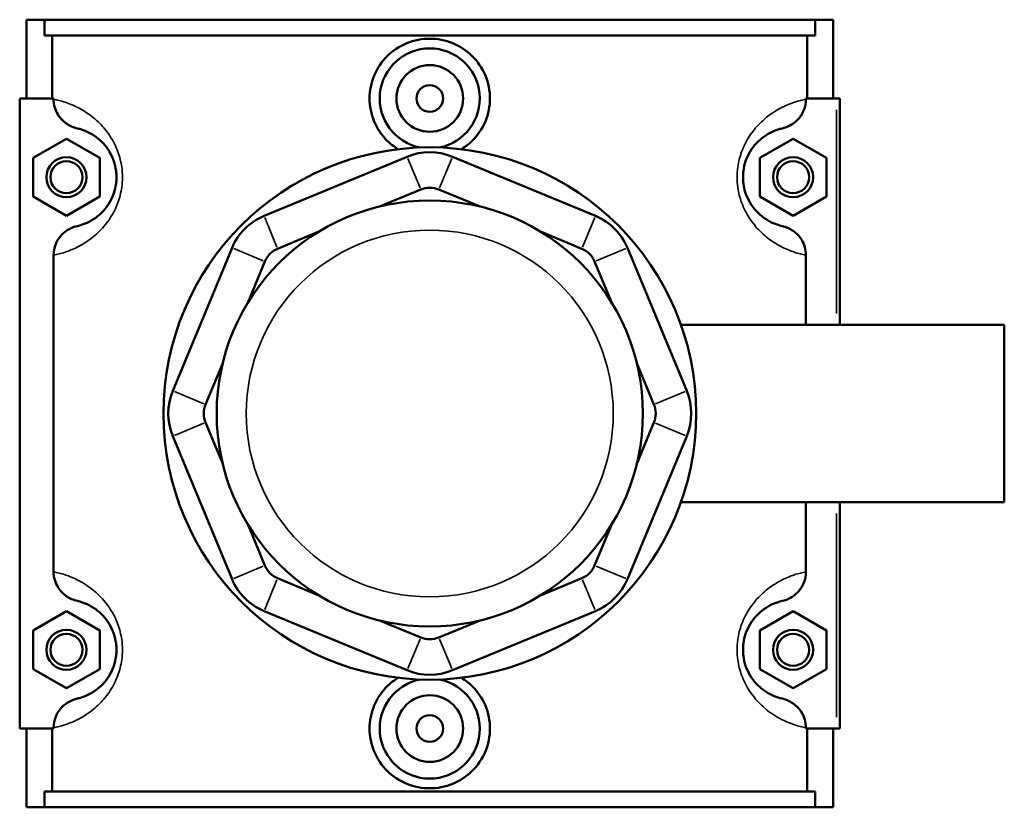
# Model space of a CAD drawing. Header units: inches. Extents: x 0.1 to 46.1, y -0.2 to 46.5.
# Tile 6 of 7: x 16 to 21.8, y 31.5 to 36.1. Entities that reach past the tile are written whole.
import ezdxf

# ---------------------------------------------------------------- set-up
doc = ezdxf.new("R2010")
doc.units = ezdxf.units.IN
doc.header["$MEASUREMENT"] = 0
doc.layers.add('Visible (ANSI)', color=7, linetype='Continuous', lineweight=50)
doc.layers.add('Visible Narrow (ANSI)', color=7, linetype='Continuous', lineweight=35)

msp = doc.modelspace()

# ---------------------------------------------------------------- linework, layer by layer
at = {"layer": 'Visible (ANSI)'}
for p, q in [((15.9946, 35.6842), (15.9946, 36.1492)), ((15.9946, 36.1492), (16.1008, 36.1492)), ((16.1008, 36.1492), (20.6483, 36.1492)), ((16.1008, 36.0562), (16.1008, 36.1492)), ((20.6483, 36.1492), (20.6483, 36.0562)), ((20.6483, 36.1492), (20.7546, 36.1492)), ((20.7546, 35.6842), (20.7546, 36.1492)), ((20.6483, 36.0562), (16.1008, 36.0562)), ((16.147, 36.0562), (16.147, 35.6842)), ((20.6021, 35.6842), (20.6021, 36.0562)), ((16.1551, 35.6842), (15.9552, 35.6842)), ((15.9552, 35.6842), (15.9552, 31.9642)), ((16.1551, 35.6842), (16.1551, 35.6794)), ((20.594, 35.6794), (20.594, 35.6842)), ((20.594, 35.6842), (20.7742, 35.6842)), ((20.7742, 35.6842), (20.7939, 35.6842)), ((20.7939, 34.3478), (20.7939, 35.6842)), ((16.0339, 35.3328), (16.2308, 35.4465)), ((16.2308, 35.4465), (16.4276, 35.3328)), ((20.5183, 35.4465), (20.3215, 35.3328)), ((20.7152, 35.3328), (20.5183, 35.4465)), ((16.0339, 35.1055), (16.0339, 35.3328)), ((16.4276, 35.3328), (16.4276, 35.1055)), ((18.2409, 35.3403), (17.397, 34.9907)), ((19.3521, 34.9907), (18.5082, 35.3403)), ((20.3215, 35.3328), (20.3215, 35.1055)), ((20.7152, 35.1055), (20.7152, 35.3328)), ((18.0772, 35.0457), (18.3211, 35.1467)), ((18.428, 35.1467), (18.6719, 35.0457)), ((16.2308, 34.9919), (16.0339, 35.1055)), ((16.4276, 35.1055), (16.2308, 34.9919)), ((20.3215, 35.1055), (20.5183, 34.9919)), ((20.5183, 34.9919), (20.7152, 35.1055)), ((17.4772, 34.7972), (17.7211, 34.8982)), ((19.028, 34.8982), (19.2719, 34.7972)), ((17.208, 34.8017), (16.8585, 33.9578)), ((19.8907, 33.9578), (19.5411, 34.8017)), ((16.1551, 34.759), (16.1551, 32.8894)), ((20.594, 34.3478), (20.594, 34.759)), ((17.3006, 34.4776), (17.4016, 34.7216)), ((19.3475, 34.7216), (19.4486, 34.4776)), ((19.8562, 34.3478), (21.7646, 34.3478)), ((21.7646, 33.3006), (21.7646, 34.3478)), ((17.052, 33.8777), (17.1531, 34.1216)), ((19.596, 34.1216), (19.6971, 33.8777)), ((17.1531, 33.5268), (17.052, 33.7707)), ((19.6971, 33.7707), (19.596, 33.5268)), ((16.8585, 33.6906), (17.208, 32.8466)), ((19.5411, 32.8466), (19.8907, 33.6906)), ((19.8562, 33.3006), (21.7646, 33.3006)), ((20.594, 32.8894), (20.594, 33.3006)), ((20.7939, 31.9642), (20.7939, 33.3006)), ((17.4016, 32.9268), (17.3006, 33.1708)), ((19.4486, 33.1708), (19.3475, 32.9268)), ((17.7211, 32.7502), (17.4772, 32.8512)), ((19.2719, 32.8512), (19.028, 32.7502)), ((16.0339, 32.5428), (16.2308, 32.6565)), ((16.2308, 32.6565), (16.4276, 32.5428)), ((17.397, 32.6577), (18.2409, 32.3081)), ((18.5082, 32.3081), (19.3521, 32.6577)), ((20.5183, 32.6565), (20.3215, 32.5428)), ((20.7152, 32.5428), (20.5183, 32.6565)), ((18.3211, 32.5017), (18.0772, 32.6027)), ((18.6719, 32.6027), (18.428, 32.5017)), ((16.0339, 32.3155), (16.0339, 32.5428)), ((16.4276, 32.5428), (16.4276, 32.3155)), ((20.3215, 32.5428), (20.3215, 32.3155)), ((20.7152, 32.3155), (20.7152, 32.5428)), ((16.2308, 32.2019), (16.0339, 32.3155)), ((16.4276, 32.3155), (16.2308, 32.2019)), ((20.3215, 32.3155), (20.5183, 32.2019)), ((20.5183, 32.2019), (20.7152, 32.3155)), ((15.9552, 31.9642), (16.1551, 31.9642)), ((15.9946, 31.4992), (15.9946, 31.9642)), ((16.147, 31.9642), (16.147, 31.5922)), ((16.1551, 31.969), (16.1551, 31.9642)), ((20.594, 31.9642), (20.594, 31.969)), ((20.7742, 31.9642), (20.594, 31.9642)), ((20.6021, 31.5922), (20.6021, 31.9642)), ((20.7546, 31.4992), (20.7546, 31.9642)), ((20.7939, 31.9642), (20.7742, 31.9642)), ((20.6483, 31.5922), (16.1008, 31.5922)), ((16.1008, 31.4992), (16.1008, 31.5922)), ((20.6483, 31.5922), (20.6483, 31.4992)), ((16.1008, 31.4992), (15.9946, 31.4992)), ((16.1008, 31.4992), (20.6483, 31.4992)), ((20.7546, 31.4992), (20.6483, 31.4992))]:
    msp.add_line(p, q, dxfattribs=at)
for centre, radius in [((18.3746, 35.6842), 0.1969), ((18.3746, 35.6842), 0.0787), ((18.3746, 33.8242), 1.5715), ((16.2308, 35.2192), 0.1181), ((20.5183, 35.2192), 0.1181), ((16.2308, 35.2192), 0.0945), ((20.5183, 35.2192), 0.0945), ((18.3746, 33.8242), 1.2572), ((16.2308, 32.4292), 0.1181), ((20.5183, 32.4292), 0.1181), ((16.2308, 32.4292), 0.0945), ((20.5183, 32.4292), 0.0945), ((18.3746, 31.9642), 0.1969), ((18.3746, 31.9642), 0.0787)]:
    msp.add_circle(centre, radius, dxfattribs=at)
for centre, radius, start, end in [((18.3746, 35.6842), 0.2953, 281.25207, 258.74793), ((18.3746, 35.0177), 0.3492, 67.5, 112.5), ((18.3746, 35.0177), 0.1397, 67.5, 112.5), ((17.5306, 34.6681), 0.3492, 112.5, 157.5), ((19.2185, 34.6681), 0.3492, 22.5, 67.5), ((17.5306, 34.6681), 0.1397, 112.5, 157.5), ((19.2185, 34.6681), 0.1397, 22.5, 67.5), ((17.1811, 33.8242), 0.3492, 157.5, 202.5), ((19.568, 33.8242), 0.3492, 337.5, 22.5), ((17.1811, 33.8242), 0.1397, 157.5, 202.5), ((19.568, 33.8242), 0.1397, 337.5, 22.5), ((17.5306, 32.9803), 0.1397, 202.5, 247.5), ((19.2185, 32.9803), 0.1397, 292.5, 337.5), ((17.5306, 32.9803), 0.3492, 202.5, 247.5), ((19.2185, 32.9803), 0.3492, 292.5, 337.5), ((18.3746, 32.6307), 0.1397, 247.5, 292.5), ((18.3746, 32.6307), 0.3492, 247.5, 292.5), ((18.3746, 31.9642), 0.2953, 101.25207, 78.74793)]:
    msp.add_arc(centre, radius, start, end, dxfattribs=at)
for points, knots in [([(18.1872, 35.3844), (18.1638, 35.3989), (18.1425, 35.4159), (18.0923, 35.4655), (18.0649, 35.5051), (18.0284, 35.5922), (18.0193, 35.6396), (18.0193, 35.7288), (18.0284, 35.7762), (18.0649, 35.8633), (18.0923, 35.9029), (18.1554, 35.9654), (18.1953, 35.9924), (18.2826, 36.0282), (18.3301, 36.037), (18.4191, 36.037), (18.4665, 36.0282), (18.5538, 35.9924), (18.5937, 35.9654), (18.6568, 35.9029), (18.6843, 35.8633), (18.7208, 35.7762), (18.7298, 35.7288), (18.7298, 35.6842)], [1.835834, 1.835834, 1.835834, 1.835834, 2.035297, 2.035297, 2.374881, 2.374881, 2.714465, 2.714465, 3.054049, 3.054049, 3.393633, 3.393633, 3.732665, 3.732665, 4.071698, 4.071698, 4.41073, 4.41073, 4.749762, 4.749762, 5.089346, 5.089346, 5.42893, 5.42893, 5.42893, 5.42893]), ([(16.1551, 35.6794), (16.1551, 35.6632), (16.1574, 35.6471), (16.1664, 35.616), (16.1731, 35.6012), (16.1942, 35.5674), (16.2107, 35.5501), (16.2498, 35.5225), (16.2721, 35.5126), (16.2957, 35.5073)], [-0.6114062, -0.6114062, -0.6114062, -0.6114062, -0.4880421, -0.4880421, -0.3645154, -0.3645154, -0.184164, -0.184164, 0, 0, 0, 0]), ([(18.7298, 35.6842), (18.7298, 35.6396), (18.7208, 35.5922), (18.6843, 35.5051), (18.6568, 35.4655), (18.6067, 35.4159), (18.5853, 35.3989), (18.5619, 35.3844)], [0, 0, 0, 0, 0.339584, 0.339584, 0.679168, 0.679168, 0.8786311, 0.8786311, 0.8786311, 0.8786311]), ([(20.4534, 35.5073), (20.4706, 35.5111), (20.4871, 35.5174), (20.5179, 35.5345), (20.532, 35.5453), (20.5601, 35.5742), (20.5727, 35.5933), (20.5896, 35.635), (20.594, 35.6571), (20.594, 35.6794)], [-0.6108027, -0.6108027, -0.6108027, -0.6108027, -0.4770763, -0.4770763, -0.3427203, -0.3427203, -0.1698946, -0.1698946, 0, 0, 0, 0]), ([(16.2957, 35.5073), (16.2999, 35.5063), (16.3045, 35.5052), (16.3219, 35.5004), (16.3368, 35.4954), (16.3689, 35.4807), (16.3858, 35.4715), (16.4183, 35.448), (16.4336, 35.435), (16.4611, 35.4049), (16.4733, 35.389), (16.4945, 35.3535), (16.5036, 35.3344), (16.5166, 35.2956), (16.5211, 35.2766), (16.5252, 35.2445), (16.5261, 35.2318), (16.5261, 35.2192), (16.5261, 35.2066), (16.5252, 35.1939), (16.5211, 35.1618), (16.5166, 35.1428), (16.5036, 35.104), (16.4945, 35.0849), (16.4733, 35.0494), (16.4611, 35.0335), (16.4336, 35.0034), (16.4183, 34.9904), (16.3858, 34.9669), (16.3689, 34.9577), (16.3368, 34.943), (16.3219, 34.938), (16.3045, 34.9332), (16.2999, 34.9321), (16.2957, 34.9311)], [0.553667, 0.553667, 0.553667, 0.553667, 0.778803, 0.778803, 1.345193, 1.345193, 1.851654, 1.851654, 2.262205, 2.262205, 2.595706, 2.595706, 2.893033, 2.893033, 3.138035, 3.138035, 3.291162, 3.291162, 3.291162, 3.444288, 3.444288, 3.689291, 3.689291, 3.986618, 3.986618, 4.320119, 4.320119, 4.73067, 4.73067, 5.237131, 5.237131, 5.803521, 5.803521, 6.028657, 6.028657, 6.028657, 6.028657]), ([(20.4534, 34.9311), (20.4492, 34.9321), (20.4446, 34.9332), (20.4272, 34.938), (20.4123, 34.943), (20.3802, 34.9577), (20.3634, 34.9669), (20.3309, 34.9904), (20.3156, 35.0034), (20.2881, 35.0335), (20.2758, 35.0494), (20.2546, 35.0849), (20.2455, 35.104), (20.2325, 35.1428), (20.228, 35.1618), (20.2239, 35.1939), (20.2231, 35.2066), (20.2231, 35.2192), (20.2231, 35.2318), (20.2239, 35.2445), (20.228, 35.2766), (20.2325, 35.2956), (20.2455, 35.3344), (20.2546, 35.3535), (20.2758, 35.389), (20.2881, 35.4049), (20.3156, 35.435), (20.3309, 35.448), (20.3634, 35.4715), (20.3802, 35.4807), (20.4123, 35.4954), (20.4272, 35.5004), (20.4446, 35.5052), (20.4492, 35.5063), (20.4534, 35.5073)], [0.553665, 0.553665, 0.553665, 0.553665, 0.7788, 0.7788, 1.345189, 1.345189, 1.851653, 1.851653, 2.262204, 2.262204, 2.595705, 2.595705, 2.893032, 2.893032, 3.138034, 3.138034, 3.291161, 3.291161, 3.291161, 3.444287, 3.444287, 3.689289, 3.689289, 3.986616, 3.986616, 4.320117, 4.320117, 4.730668, 4.730668, 5.237133, 5.237133, 5.803522, 5.803522, 6.028656, 6.028656, 6.028656, 6.028656]), ([(16.2957, 34.9311), (16.2785, 34.9273), (16.262, 34.921), (16.2313, 34.9039), (16.2171, 34.8931), (16.189, 34.8642), (16.1765, 34.8451), (16.1595, 34.8034), (16.1551, 34.7813), (16.1551, 34.759)], [-0.6108027, -0.6108027, -0.6108027, -0.6108027, -0.4770763, -0.4770763, -0.3427203, -0.3427203, -0.1698946, -0.1698946, 0, 0, 0, 0]), ([(20.594, 34.759), (20.594, 34.7752), (20.5917, 34.7913), (20.5827, 34.8224), (20.576, 34.8372), (20.5549, 34.871), (20.5384, 34.8883), (20.4994, 34.9159), (20.477, 34.9258), (20.4534, 34.9311)], [-0.6114062, -0.6114062, -0.6114062, -0.6114062, -0.4880421, -0.4880421, -0.3645154, -0.3645154, -0.184164, -0.184164, 0, 0, 0, 0]), ([(16.1551, 32.8894), (16.1551, 32.8732), (16.1574, 32.8571), (16.1664, 32.826), (16.1731, 32.8112), (16.1942, 32.7774), (16.2107, 32.7601), (16.2498, 32.7325), (16.2721, 32.7226), (16.2957, 32.7173)], [-0.6114062, -0.6114062, -0.6114062, -0.6114062, -0.4880421, -0.4880421, -0.3645154, -0.3645154, -0.184164, -0.184164, 0, 0, 0, 0]), ([(20.4534, 32.7173), (20.4706, 32.7211), (20.4871, 32.7274), (20.5179, 32.7445), (20.532, 32.7553), (20.5601, 32.7842), (20.5727, 32.8033), (20.5896, 32.845), (20.594, 32.8671), (20.594, 32.8894)], [-0.6108027, -0.6108027, -0.6108027, -0.6108027, -0.4770763, -0.4770763, -0.3427203, -0.3427203, -0.1698946, -0.1698946, 0, 0, 0, 0]), ([(16.2957, 32.7173), (16.2999, 32.7163), (16.3045, 32.7152), (16.3219, 32.7104), (16.3368, 32.7054), (16.3689, 32.6907), (16.3858, 32.6815), (16.4183, 32.658), (16.4336, 32.645), (16.4611, 32.6149), (16.4733, 32.599), (16.4945, 32.5635), (16.5036, 32.5444), (16.5166, 32.5056), (16.5211, 32.4866), (16.5252, 32.4545), (16.5261, 32.4418), (16.5261, 32.4292), (16.5261, 32.4166), (16.5252, 32.4039), (16.5211, 32.3718), (16.5166, 32.3528), (16.5036, 32.314), (16.4945, 32.2949), (16.4733, 32.2594), (16.4611, 32.2435), (16.4336, 32.2134), (16.4183, 32.2004), (16.3858, 32.1769), (16.3689, 32.1677), (16.3368, 32.153), (16.3219, 32.148), (16.3045, 32.1432), (16.2999, 32.1421), (16.2957, 32.1411)], [0.553667, 0.553667, 0.553667, 0.553667, 0.778802, 0.778802, 1.345192, 1.345192, 1.851654, 1.851654, 2.262205, 2.262205, 2.595706, 2.595706, 2.893033, 2.893033, 3.138035, 3.138035, 3.291162, 3.291162, 3.291162, 3.444288, 3.444288, 3.689291, 3.689291, 3.986618, 3.986618, 4.320119, 4.320119, 4.730669, 4.730669, 5.237132, 5.237132, 5.803522, 5.803522, 6.028657, 6.028657, 6.028657, 6.028657]), ([(20.4534, 32.1411), (20.4492, 32.1421), (20.4446, 32.1432), (20.4272, 32.148), (20.4123, 32.153), (20.3802, 32.1677), (20.3634, 32.1769), (20.3309, 32.2004), (20.3156, 32.2134), (20.2881, 32.2435), (20.2758, 32.2594), (20.2546, 32.2949), (20.2455, 32.314), (20.2325, 32.3528), (20.228, 32.3718), (20.2239, 32.4039), (20.2231, 32.4166), (20.2231, 32.4292), (20.2231, 32.4418), (20.2239, 32.4545), (20.228, 32.4866), (20.2325, 32.5056), (20.2455, 32.5444), (20.2546, 32.5635), (20.2758, 32.599), (20.2881, 32.6149), (20.3156, 32.645), (20.3309, 32.658), (20.3634, 32.6815), (20.3802, 32.6907), (20.4123, 32.7054), (20.4272, 32.7104), (20.4446, 32.7152), (20.4492, 32.7163), (20.4534, 32.7173)], [0.553334, 0.553334, 0.553334, 0.553334, 0.778454, 0.778454, 1.344832, 1.344832, 1.851325, 1.851325, 2.261878, 2.261878, 2.595374, 2.595374, 2.892701, 2.892701, 3.137703, 3.137703, 3.29083, 3.29083, 3.29083, 3.443956, 3.443956, 3.688958, 3.688958, 3.986285, 3.986285, 4.319781, 4.319781, 4.730334, 4.730334, 5.236827, 5.236827, 5.803205, 5.803205, 6.028325, 6.028325, 6.028325, 6.028325]), ([(18.7298, 31.9642), (18.7298, 31.9196), (18.7208, 31.8722), (18.6843, 31.7851), (18.6568, 31.7455), (18.5937, 31.683), (18.5538, 31.656), (18.4665, 31.6202), (18.4191, 31.6114), (18.3301, 31.6114), (18.2826, 31.6202), (18.1953, 31.656), (18.1554, 31.683), (18.0923, 31.7455), (18.0649, 31.7851), (18.0284, 31.8722), (18.0193, 31.9196), (18.0193, 31.9642), (18.0193, 32.0088), (18.0284, 32.0562), (18.0649, 32.1433), (18.0923, 32.1829), (18.1425, 32.2325), (18.1638, 32.2495), (18.1872, 32.2639)], [2.714465, 2.714465, 2.714465, 2.714465, 3.054049, 3.054049, 3.393633, 3.393633, 3.732665, 3.732665, 4.071698, 4.071698, 4.41073, 4.41073, 4.749762, 4.749762, 5.089346, 5.089346, 5.42893, 5.42893, 5.42893, 5.768514, 5.768514, 6.108098, 6.108098, 6.307561, 6.307561, 6.307561, 6.307561]), ([(18.5619, 32.2639), (18.5853, 32.2495), (18.6067, 32.2325), (18.6568, 32.1829), (18.6843, 32.1433), (18.7208, 32.0562), (18.7298, 32.0088), (18.7298, 31.9642)], [1.835834, 1.835834, 1.835834, 1.835834, 2.0352971, 2.0352971, 2.3748811, 2.3748811, 2.7144651, 2.7144651, 2.7144651, 2.7144651]), ([(16.2957, 32.1411), (16.2785, 32.1373), (16.262, 32.131), (16.2313, 32.1139), (16.2171, 32.1031), (16.189, 32.0742), (16.1765, 32.0551), (16.1595, 32.0134), (16.1551, 31.9913), (16.1551, 31.969)], [-0.6108027, -0.6108027, -0.6108027, -0.6108027, -0.4770763, -0.4770763, -0.3427203, -0.3427203, -0.1698946, -0.1698946, 0, 0, 0, 0]), ([(20.594, 31.969), (20.594, 31.9852), (20.5917, 32.0013), (20.5827, 32.0324), (20.576, 32.0472), (20.5549, 32.081), (20.5384, 32.0983), (20.4994, 32.1259), (20.477, 32.1358), (20.4534, 32.1411)], [-0.6114062, -0.6114062, -0.6114062, -0.6114062, -0.4880421, -0.4880421, -0.3645154, -0.3645154, -0.184164, -0.184164, 0, 0, 0, 0])]:
    msp.add_open_spline(points, degree=3, knots=knots, dxfattribs=at)
at = {"layer": 'Visible Narrow (ANSI)'}
for p, q in [((20.7742, 35.6174), (20.7742, 34.4146)), ((18.3171, 35.1564), (18.2449, 35.3306)), ((18.432, 35.1564), (18.5042, 35.3306)), ((17.401, 34.9811), (17.4732, 34.8068)), ((19.2759, 34.8068), (19.3481, 34.9811)), ((17.3919, 34.7256), (17.2177, 34.7977)), ((19.3572, 34.7256), (19.5314, 34.7977)), ((17.0424, 33.8817), (16.8681, 33.9538)), ((19.7068, 33.8817), (19.881, 33.9538)), ((17.0424, 33.7667), (16.8681, 33.6946)), ((19.7068, 33.7667), (19.881, 33.6946)), ((20.7742, 33.2338), (20.7742, 32.031)), ((17.3919, 32.9228), (17.2177, 32.8507)), ((19.3572, 32.9228), (19.5314, 32.8507)), ((17.4732, 32.8416), (17.401, 32.6673)), ((19.2759, 32.8416), (19.3481, 32.6673)), ((18.3171, 32.492), (18.2449, 32.3178)), ((18.432, 32.492), (18.5042, 32.3178))]:
    msp.add_line(p, q, dxfattribs=at)
msp.add_circle((18.3746, 33.8242), 1.0826, dxfattribs=at)
for points, knots in [([(16.1551, 34.759), (16.1647, 34.7609), (16.1755, 34.7632), (16.2092, 34.7718), (16.2349, 34.7796), (16.2902, 34.803), (16.3193, 34.8177), (16.3753, 34.8551), (16.4017, 34.8758), (16.4491, 34.9237), (16.4702, 34.9489), (16.5067, 35.0055), (16.5224, 35.0359), (16.5449, 35.0977), (16.5527, 35.1279), (16.5598, 35.179), (16.5612, 35.1991), (16.5612, 35.2192), (16.5612, 35.2393), (16.5598, 35.2594), (16.5527, 35.3105), (16.5449, 35.3407), (16.5224, 35.4025), (16.5067, 35.4329), (16.4702, 35.4895), (16.4491, 35.5147), (16.4017, 35.5626), (16.3753, 35.5833), (16.3193, 35.6207), (16.2902, 35.6353), (16.2349, 35.6588), (16.2092, 35.6666), (16.1755, 35.6752), (16.1647, 35.6775), (16.1551, 35.6794)], [-6.12408, -6.12408, -6.12408, -6.12408, -5.803521, -5.803521, -5.237131, -5.237131, -4.73067, -4.73067, -4.320119, -4.320119, -3.986618, -3.986618, -3.689291, -3.689291, -3.444288, -3.444288, -3.291162, -3.291162, -3.291162, -3.138035, -3.138035, -2.893033, -2.893033, -2.595706, -2.595706, -2.262205, -2.262205, -1.851654, -1.851654, -1.345193, -1.345193, -0.778803, -0.778803, -0.458244, -0.458244, -0.458244, -0.458244]), ([(20.594, 35.6794), (20.5845, 35.6775), (20.5736, 35.6752), (20.5399, 35.6666), (20.5142, 35.6588), (20.4589, 35.6353), (20.4298, 35.6207), (20.3738, 35.5833), (20.3474, 35.5626), (20.3, 35.5147), (20.2789, 35.4895), (20.2424, 35.4329), (20.2267, 35.4025), (20.2042, 35.3407), (20.1965, 35.3105), (20.1894, 35.2594), (20.1879, 35.2393), (20.1879, 35.2192), (20.1879, 35.1991), (20.1894, 35.179), (20.1965, 35.1279), (20.2042, 35.0977), (20.2267, 35.0359), (20.2424, 35.0055), (20.2789, 34.9489), (20.3, 34.9237), (20.3474, 34.8758), (20.3738, 34.8551), (20.4298, 34.8177), (20.4589, 34.803), (20.5142, 34.7796), (20.5399, 34.7718), (20.5736, 34.7632), (20.5845, 34.7609), (20.594, 34.759)], [-6.124078, -6.124078, -6.124078, -6.124078, -5.803522, -5.803522, -5.237133, -5.237133, -4.730668, -4.730668, -4.320117, -4.320117, -3.986616, -3.986616, -3.689289, -3.689289, -3.444287, -3.444287, -3.291161, -3.291161, -3.291161, -3.138034, -3.138034, -2.893032, -2.893032, -2.595705, -2.595705, -2.262204, -2.262204, -1.851653, -1.851653, -1.345189, -1.345189, -0.7788, -0.7788, -0.458243, -0.458243, -0.458243, -0.458243]), ([(16.1551, 31.969), (16.1647, 31.9709), (16.1755, 31.9732), (16.2092, 31.9818), (16.2349, 31.9896), (16.2902, 32.013), (16.3193, 32.0277), (16.3753, 32.0651), (16.4017, 32.0858), (16.4491, 32.1337), (16.4702, 32.1589), (16.5067, 32.2155), (16.5224, 32.2459), (16.5449, 32.3077), (16.5527, 32.3379), (16.5598, 32.389), (16.5612, 32.4091), (16.5612, 32.4292), (16.5612, 32.4493), (16.5598, 32.4694), (16.5527, 32.5205), (16.5449, 32.5507), (16.5224, 32.6125), (16.5067, 32.6429), (16.4702, 32.6995), (16.4491, 32.7247), (16.4017, 32.7726), (16.3753, 32.7933), (16.3193, 32.8307), (16.2902, 32.8453), (16.2349, 32.8688), (16.2092, 32.8766), (16.1755, 32.8852), (16.1647, 32.8875), (16.1551, 32.8894)], [-6.124079, -6.124079, -6.124079, -6.124079, -5.803522, -5.803522, -5.237132, -5.237132, -4.730669, -4.730669, -4.320119, -4.320119, -3.986618, -3.986618, -3.689291, -3.689291, -3.444288, -3.444288, -3.291162, -3.291162, -3.291162, -3.138035, -3.138035, -2.893033, -2.893033, -2.595706, -2.595706, -2.262205, -2.262205, -1.851654, -1.851654, -1.345192, -1.345192, -0.778802, -0.778802, -0.458244, -0.458244, -0.458244, -0.458244]), ([(20.594, 32.8894), (20.5845, 32.8875), (20.5736, 32.8852), (20.5399, 32.8766), (20.5142, 32.8688), (20.4589, 32.8453), (20.4298, 32.8307), (20.3738, 32.7933), (20.3474, 32.7726), (20.3, 32.7247), (20.2789, 32.6995), (20.2424, 32.6429), (20.2267, 32.6125), (20.2042, 32.5507), (20.1965, 32.5205), (20.1894, 32.4694), (20.1879, 32.4493), (20.1879, 32.4292), (20.1879, 32.4091), (20.1894, 32.389), (20.1965, 32.3379), (20.2042, 32.3077), (20.2267, 32.2459), (20.2424, 32.2155), (20.2789, 32.1589), (20.3, 32.1337), (20.3474, 32.0858), (20.3738, 32.0651), (20.4298, 32.0277), (20.4589, 32.013), (20.5142, 31.9896), (20.5399, 31.9818), (20.5736, 31.9732), (20.5845, 31.9709), (20.594, 31.969)], [-6.123747, -6.123747, -6.123747, -6.123747, -5.803205, -5.803205, -5.236827, -5.236827, -4.730334, -4.730334, -4.319781, -4.319781, -3.986285, -3.986285, -3.688958, -3.688958, -3.443956, -3.443956, -3.29083, -3.29083, -3.29083, -3.137703, -3.137703, -2.892701, -2.892701, -2.595374, -2.595374, -2.261878, -2.261878, -1.851325, -1.851325, -1.344832, -1.344832, -0.778454, -0.778454, -0.457912, -0.457912, -0.457912, -0.457912])]:
    msp.add_open_spline(points, degree=3, knots=knots, dxfattribs=at)

doc.saveas('drawing.dxf')
